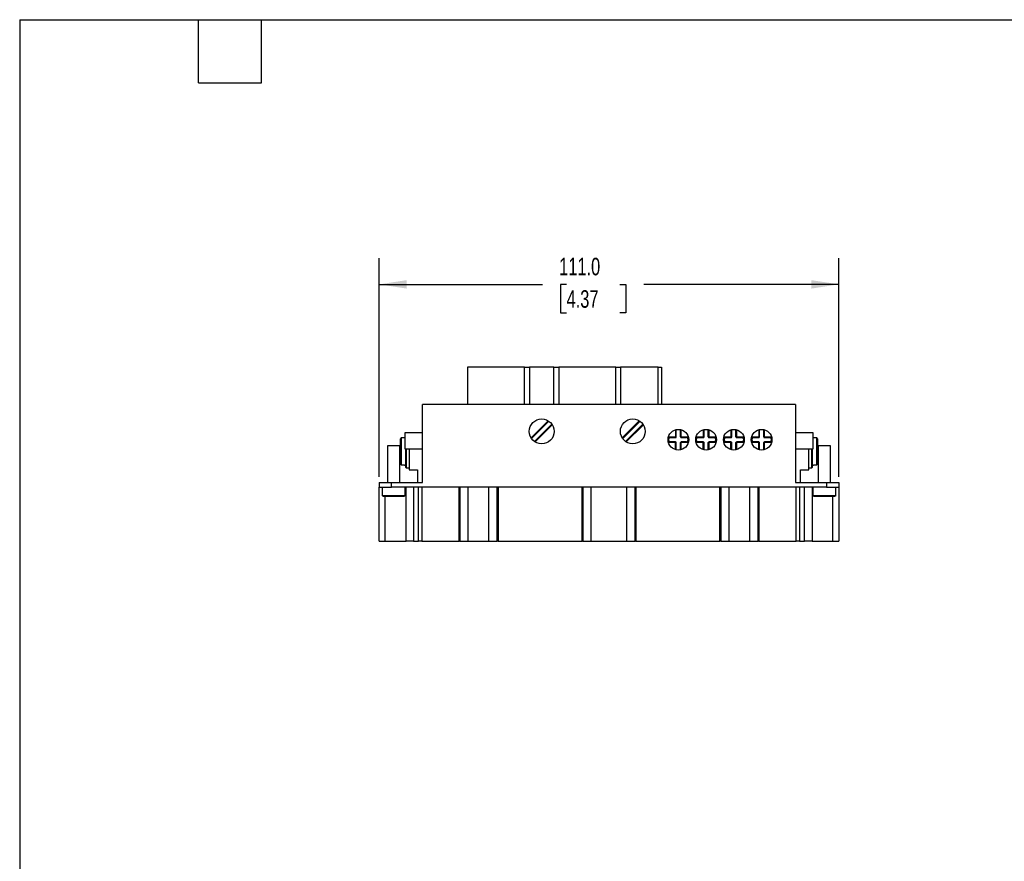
# Model space of a CAD drawing. Header units: millimetres. Extents: x 13 to 546, y 13 to 419.
# Tile 5 of 10: x 13 to 250, y 216 to 419. Entities that reach past the tile are written whole.
import ezdxf

# ---------------------------------------------------------------- set-up
doc = ezdxf.new("R2010")
doc.units = ezdxf.units.MM
doc.header["$LTSCALE"] = 2
doc.linetypes.add('SLD-Solid', pattern=[0])
doc.layers.add('DIMENSIONS', color=140, linetype='SLD-Solid', lineweight=25)
doc.layers.add('TEXT', color=140, linetype='SLD-Solid', lineweight=25)
doc.styles.add('SLDTEXTSTYLE0', font='TXT', dxfattribs={"width": 0.7})
doc.dimstyles.new('SLDDIMSTYLE0', dxfattribs={"dimtxt": 4.316016, "dimasz": 6.604, "dimexe": 0, "dimexo": 0.0625, "dimgap": 1.079004, "dimtad": 0, "dimtih": 1, "dimtoh": 1, "dimrnd": 1e-09, "dimzin": 4, "dimdsep": 46, "dimtxsty": 'SLDTEXTSTYLE0', "dimsah": 1, "dimcen": 0.09, "dimadec": 0, "dimazin": 1, "dimtfac": 1, "dimtofl": 0, "dimtmove": 0, "dimatfit": 3, "dimfxl": 0, "dimfrac": 2, "dimtolj": 1, "dimtzin": 12, "dimarcsym": 0})

# ---------------------------------------------------------------- blocks, each defined once
blk = doc.blocks.new('_D_7')
at = {"layer": 'DIMENSIONS'}
for p, q in [((99.5, 308.74), (99.5, 361.55)), ((210.5, 308.74), (210.5, 361.55)), ((99.5, 355.2), (138.91, 355.2)), ((144.75, 355.2), (143.3, 355.2)), ((143.3, 355.2), (143.3, 348.34)), ((157.58, 355.2), (159.03, 355.2)), ((159.03, 355.2), (159.03, 348.34)), ((210.5, 355.2), (163.43, 355.2)), ((143.3, 348.34), (144.75, 348.34)), ((159.03, 348.34), (157.58, 348.34))]:
    blk.add_line(p, q, dxfattribs=at)
for points in [[(99.5, 355.2), (106.11, 354.18), (106.11, 356.21)], [(210.5, 355.2), (203.9, 356.21), (203.9, 354.18)]]:
    blk.add_solid(points, dxfattribs=at)
at = {"layer": 'DIMENSIONS', "char_height": 4.233, "attachment_point": 1, "style": 'SLDTEXTSTYLE0'}
for s, insert in [('111.0', (142.96, 361.62)), ('4.37', (144.75, 353.79))]:
    blk.add_mtext(s, dxfattribs=dict(at, insert=insert))

msp = doc.modelspace()

# ---------------------------------------------------------------- linework, layer by layer
for p, q in [((120.853, 335.196), (120.853, 326.196)), ((134.62, 335.196), (120.853, 335.196)), ((134.62, 326.196), (134.62, 335.196)), ((134.62, 335.196), (135.814, 335.196)), ((135.814, 335.196), (135.814, 326.196)), ((141.693, 335.196), (135.814, 335.196)), ((141.693, 326.196), (141.693, 335.196)), ((141.693, 335.196), (142.887, 335.196)), ((142.887, 335.196), (142.887, 326.196)), ((156.62, 335.196), (142.887, 335.196)), ((156.62, 326.196), (156.62, 335.196)), ((156.62, 335.196), (157.814, 335.196)), ((157.814, 335.196), (157.814, 326.196)), ((166.853, 335.196), (157.814, 335.196)), ((166.853, 326.196), (166.853, 335.196)), ((166.853, 335.196), (167.653, 335.196)), ((167.653, 335.196), (167.653, 326.196)), ((200.003, 326.196), (110.003, 326.196)), ((110.003, 307.396), (110.003, 326.196)), ((200.003, 326.196), (200.003, 307.396)), ((136.196, 318.128), (140.321, 322.254)), ((136.308, 317.958), (140.492, 322.141)), ((141.199, 321.434), (137.015, 317.251)), ((141.311, 321.264), (137.186, 317.138)), ((162.321, 322.254), (158.196, 318.128)), ((158.308, 317.958), (162.492, 322.141)), ((163.199, 321.434), (159.015, 317.251)), ((159.186, 317.138), (163.311, 321.264)), ((105.753, 315.396), (105.753, 319.396)), ((105.753, 319.396), (110.003, 319.396)), ((171.053, 320.096), (171.053, 318.396)), ((171.253, 318.396), (171.253, 320.145)), ((172.253, 318.396), (172.253, 320.145)), ((172.453, 318.396), (172.453, 320.096)), ((177.753, 320.096), (177.753, 318.396)), ((177.953, 318.396), (177.953, 320.145)), ((178.953, 318.396), (178.953, 320.145)), ((179.153, 318.396), (179.153, 320.096)), ((184.453, 320.096), (184.453, 318.396)), ((184.653, 318.396), (184.653, 320.145)), ((185.653, 318.396), (185.653, 320.145)), ((185.853, 318.396), (185.853, 320.096)), ((191.153, 320.096), (191.153, 318.396)), ((191.353, 318.396), (191.353, 320.145)), ((192.353, 318.396), (192.353, 320.145)), ((192.553, 318.396), (192.553, 320.096)), ((200.003, 319.396), (204.253, 319.396)), ((204.253, 319.396), (204.253, 315.396)), ((105.653, 318.138), (104.853, 318.138)), ((104.853, 318.138), (104.853, 318.133)), ((104.853, 318.133), (104.853, 311.659)), ((105.653, 318.133), (104.853, 318.133)), ((105.753, 318.217), (105.653, 318.217)), ((105.653, 318.133), (105.653, 318.217)), ((169.469, 317.991), (169.279, 318.055)), ((169.279, 317.337), (169.469, 317.401)), ((169.453, 317.496), (169.453, 317.896)), ((169.753, 318.396), (171.053, 318.396)), ((169.753, 318.196), (169.753, 318.396)), ((169.753, 318.196), (171.053, 318.196)), ((171.053, 317.196), (169.753, 317.196)), ((169.753, 316.996), (169.753, 317.196)), ((171.053, 316.996), (169.753, 316.996)), ((171.053, 318.196), (171.053, 318.396)), ((171.053, 318.396), (171.253, 318.396)), ((171.053, 316.996), (171.053, 317.196)), ((171.053, 315.296), (171.053, 316.996)), ((171.253, 316.996), (171.053, 316.996)), ((171.253, 315.247), (171.253, 316.996)), ((172.253, 318.396), (172.453, 318.396)), ((172.453, 316.996), (172.253, 316.996)), ((172.253, 315.247), (172.253, 316.996)), ((172.453, 318.396), (173.753, 318.396)), ((172.453, 318.396), (172.453, 318.196)), ((172.453, 318.196), (173.753, 318.196)), ((172.453, 317.196), (172.453, 316.996)), ((173.753, 317.196), (172.453, 317.196)), ((172.453, 315.296), (172.453, 316.996)), ((173.753, 316.996), (172.453, 316.996)), ((173.753, 318.396), (173.753, 318.196)), ((173.753, 317.196), (173.753, 316.996)), ((174.228, 318.055), (174.038, 317.991)), ((174.038, 317.401), (174.228, 317.337)), ((174.053, 317.896), (174.053, 317.496)), ((176.169, 317.991), (175.979, 318.055)), ((175.979, 317.337), (176.169, 317.401)), ((176.153, 317.496), (176.153, 317.896)), ((176.453, 318.396), (177.753, 318.396)), ((176.453, 318.196), (176.453, 318.396)), ((176.453, 318.196), (177.753, 318.196)), ((177.753, 317.196), (176.453, 317.196)), ((176.453, 316.996), (176.453, 317.196)), ((177.753, 316.996), (176.453, 316.996)), ((177.753, 318.196), (177.753, 318.396)), ((177.753, 318.396), (177.953, 318.396)), ((177.753, 316.996), (177.753, 317.196)), ((177.753, 315.296), (177.753, 316.996)), ((177.953, 316.996), (177.753, 316.996)), ((177.953, 315.247), (177.953, 316.996)), ((178.953, 318.396), (179.153, 318.396)), ((179.153, 316.996), (178.953, 316.996)), ((178.953, 315.247), (178.953, 316.996)), ((179.153, 318.396), (180.453, 318.396)), ((179.153, 318.396), (179.153, 318.196)), ((179.153, 318.196), (180.453, 318.196)), ((179.153, 317.196), (179.153, 316.996)), ((180.453, 317.196), (179.153, 317.196)), ((179.153, 315.296), (179.153, 316.996)), ((180.453, 316.996), (179.153, 316.996)), ((180.453, 318.396), (180.453, 318.196)), ((180.453, 317.196), (180.453, 316.996)), ((180.928, 318.055), (180.738, 317.991)), ((180.738, 317.401), (180.928, 317.337)), ((180.753, 317.896), (180.753, 317.496)), ((182.869, 317.991), (182.679, 318.055)), ((182.679, 317.337), (182.869, 317.401)), ((182.853, 317.496), (182.853, 317.896)), ((183.153, 318.396), (184.453, 318.396)), ((183.153, 318.196), (183.153, 318.396)), ((183.153, 318.196), (184.453, 318.196)), ((184.453, 317.196), (183.153, 317.196)), ((183.153, 316.996), (183.153, 317.196)), ((184.453, 316.996), (183.153, 316.996)), ((184.453, 318.196), (184.453, 318.396)), ((184.453, 318.396), (184.653, 318.396)), ((184.453, 316.996), (184.453, 317.196)), ((184.453, 315.296), (184.453, 316.996)), ((184.653, 316.996), (184.453, 316.996)), ((184.653, 315.247), (184.653, 316.996)), ((185.653, 318.396), (185.853, 318.396)), ((185.853, 316.996), (185.653, 316.996)), ((185.653, 315.247), (185.653, 316.996)), ((185.853, 318.396), (187.153, 318.396)), ((185.853, 318.396), (185.853, 318.196)), ((185.853, 318.196), (187.153, 318.196)), ((185.853, 317.196), (185.853, 316.996)), ((187.153, 317.196), (185.853, 317.196)), ((185.853, 315.296), (185.853, 316.996)), ((187.153, 316.996), (185.853, 316.996)), ((187.153, 318.396), (187.153, 318.196)), ((187.153, 317.196), (187.153, 316.996)), ((187.628, 318.055), (187.438, 317.991)), ((187.438, 317.401), (187.628, 317.337)), ((187.453, 317.896), (187.453, 317.496)), ((189.569, 317.991), (189.379, 318.055)), ((189.379, 317.337), (189.569, 317.401)), ((189.553, 317.496), (189.553, 317.896)), ((189.853, 318.396), (191.153, 318.396)), ((189.853, 318.196), (189.853, 318.396)), ((189.853, 318.196), (191.153, 318.196)), ((191.153, 317.196), (189.853, 317.196)), ((189.853, 316.996), (189.853, 317.196)), ((191.153, 316.996), (189.853, 316.996)), ((191.153, 318.196), (191.153, 318.396)), ((191.153, 318.396), (191.353, 318.396)), ((191.153, 316.996), (191.153, 317.196)), ((191.153, 315.296), (191.153, 316.996)), ((191.353, 316.996), (191.153, 316.996)), ((191.353, 315.247), (191.353, 316.996)), ((192.353, 318.396), (192.553, 318.396)), ((192.553, 316.996), (192.353, 316.996)), ((192.353, 315.247), (192.353, 316.996)), ((192.553, 318.396), (193.853, 318.396)), ((192.553, 318.396), (192.553, 318.196)), ((192.553, 318.196), (193.853, 318.196)), ((192.553, 317.196), (192.553, 316.996)), ((193.853, 317.196), (192.553, 317.196)), ((192.553, 315.296), (192.553, 316.996)), ((193.853, 316.996), (192.553, 316.996)), ((193.853, 318.396), (193.853, 318.196)), ((193.853, 317.196), (193.853, 316.996)), ((194.328, 318.055), (194.138, 317.991)), ((194.138, 317.401), (194.328, 317.337)), ((194.153, 317.896), (194.153, 317.496)), ((204.353, 318.217), (204.253, 318.217)), ((204.353, 318.217), (204.353, 318.133)), ((205.153, 318.138), (204.353, 318.138)), ((205.153, 318.133), (204.353, 318.133)), ((205.153, 318.133), (205.153, 318.138)), ((205.153, 311.659), (205.153, 318.133)), ((101.503, 316.196), (101.503, 307.396)), ((104.503, 316.196), (101.503, 316.196)), ((104.503, 307.396), (104.503, 316.196)), ((110.003, 315.396), (105.753, 315.396)), ((106.053, 315.396), (106.053, 310.896)), ((106.753, 315.396), (106.753, 310.396)), ((204.253, 315.396), (200.003, 315.396)), ((203.253, 310.396), (203.253, 315.396)), ((203.953, 310.896), (203.953, 315.396)), ((205.503, 316.196), (205.503, 307.396)), ((208.503, 316.196), (205.503, 316.196)), ((208.503, 307.396), (208.503, 316.196)), ((104.853, 311.659), (105.653, 311.659)), ((104.853, 311.659), (104.853, 311.654)), ((104.853, 311.654), (105.653, 311.654)), ((105.653, 311.575), (105.653, 311.659)), ((105.653, 311.575), (105.853, 311.575)), ((204.153, 311.575), (204.353, 311.575)), ((204.353, 311.659), (205.153, 311.659)), ((204.353, 311.659), (204.353, 311.575)), ((204.353, 311.654), (205.153, 311.654)), ((205.153, 311.654), (205.153, 311.659)), ((106.053, 310.896), (106.753, 310.896)), ((106.753, 310.396), (108.753, 310.396)), ((108.753, 310.396), (108.753, 307.396)), ((201.253, 307.396), (201.253, 310.396)), ((201.253, 310.396), (203.253, 310.396)), ((203.253, 310.896), (203.953, 310.896)), ((99.503, 307.396), (99.503, 306.196)), ((99.503, 307.396), (102.503, 307.396)), ((102.503, 306.196), (102.503, 307.396)), ((102.503, 307.396), (110.003, 307.396)), ((200.003, 307.396), (207.503, 307.396)), ((207.503, 307.396), (207.503, 306.196)), ((207.503, 307.396), (210.503, 307.396)), ((210.503, 307.396), (210.503, 306.196)), ((99.503, 306.196), (102.503, 306.196)), ((99.503, 293.196), (99.503, 306.196)), ((100.253, 306.196), (100.253, 305.196)), ((100.309, 305.196), (100.253, 305.196)), ((100.309, 304.196), (100.309, 305.196)), ((207.503, 306.196), (102.503, 306.196)), ((105.753, 305.196), (105.698, 305.196)), ((105.698, 305.196), (105.698, 304.196)), ((105.753, 305.196), (105.753, 306.196)), ((105.984, 293.196), (105.984, 306.196)), ((107.781, 306.196), (107.781, 293.196)), ((108.984, 293.196), (108.984, 306.196)), ((109.83, 306.196), (109.83, 293.196)), ((118.803, 293.196), (118.803, 306.196)), ((119.003, 306.196), (119.003, 293.196)), ((121.003, 293.196), (121.003, 306.196)), ((126.003, 293.196), (126.003, 306.196)), ((128.003, 293.196), (128.003, 306.196)), ((128.203, 306.196), (128.203, 293.196)), ((148.503, 293.196), (148.503, 306.196)), ((148.703, 306.196), (148.703, 293.196)), ((150.703, 293.196), (150.703, 306.196)), ((159.303, 293.196), (159.303, 306.196)), ((161.303, 293.196), (161.303, 306.196)), ((161.503, 306.196), (161.503, 293.196)), ((181.803, 293.196), (181.803, 306.196)), ((182.003, 306.196), (182.003, 293.196)), ((184.003, 293.196), (184.003, 306.196)), ((189.003, 293.196), (189.003, 306.196)), ((191.003, 293.196), (191.003, 306.196)), ((191.203, 306.196), (191.203, 293.196)), ((200.177, 293.196), (200.177, 306.196)), ((201.023, 306.196), (201.023, 293.196)), ((202.226, 293.196), (202.226, 306.196)), ((204.023, 306.196), (204.023, 293.196)), ((204.253, 306.196), (204.253, 305.196)), ((204.309, 305.196), (204.253, 305.196)), ((204.309, 304.196), (204.309, 305.196)), ((207.503, 306.196), (210.503, 306.196)), ((209.753, 305.196), (209.698, 305.196)), ((209.698, 305.196), (209.698, 304.196)), ((209.753, 305.196), (209.753, 306.196)), ((210.503, 306.196), (210.503, 293.196)), ((100.309, 304.196), (105.698, 304.196)), ((100.955, 293.196), (100.955, 303.996)), ((204.309, 304.196), (209.698, 304.196)), ((209.052, 293.196), (209.052, 303.996)), ((99.503, 293.196), (100.955, 293.196)), ((100.955, 293.196), (105.984, 293.196)), ((107.781, 293.196), (105.984, 293.196)), ((107.781, 293.196), (108.984, 293.196)), ((109.83, 293.196), (108.984, 293.196)), ((109.83, 293.196), (118.803, 293.196)), ((119.003, 293.196), (118.803, 293.196)), ((119.003, 293.196), (121.003, 293.196)), ((121.003, 293.196), (126.003, 293.196)), ((126.003, 293.196), (128.003, 293.196)), ((128.203, 293.196), (128.003, 293.196)), ((128.203, 293.196), (148.503, 293.196)), ((148.703, 293.196), (148.503, 293.196)), ((148.703, 293.196), (150.703, 293.196)), ((150.703, 293.196), (159.303, 293.196)), ((159.303, 293.196), (161.303, 293.196)), ((161.503, 293.196), (161.303, 293.196)), ((161.503, 293.196), (181.803, 293.196)), ((182.003, 293.196), (181.803, 293.196)), ((182.003, 293.196), (184.003, 293.196)), ((184.003, 293.196), (189.003, 293.196)), ((189.003, 293.196), (191.003, 293.196)), ((191.203, 293.196), (191.003, 293.196)), ((191.203, 293.196), (200.177, 293.196)), ((201.023, 293.196), (200.177, 293.196)), ((201.023, 293.196), (202.226, 293.196)), ((204.023, 293.196), (202.226, 293.196)), ((204.023, 293.196), (209.052, 293.196)), ((209.052, 293.196), (210.503, 293.196))]:
    msp.add_line(p, q)
for centre, radius in [((138.753, 319.696), 3), ((160.753, 319.696), 3), ((171.753, 317.696), 2.5), ((178.453, 317.696), 2.5), ((185.153, 317.696), 2.5), ((191.853, 317.696), 2.5)]:
    msp.add_circle(centre, radius)
for centre, radius, start, end in [((104.853, 317.938), 0.2, 90, 180), ((104.851, 317.935), 0.198, 89.27043, 179.25136), ((169.308, 332.747), 14.852, 269.81961, 270.56046), ((169.308, 302.645), 14.852, 89.43954, 90.18039), ((169.753, 317.896), 0.3, 90, 161.48607), ((169.753, 317.496), 0.3, 198.51393, 270), ((171.053, 318.396), 0.2, 270, 0), ((171.053, 316.996), 0.2, 0, 90), ((172.453, 318.396), 0.2, 180, 270), ((172.453, 316.996), 0.2, 90, 180), ((173.753, 317.896), 0.3, 18.51393, 90), ((173.753, 317.496), 0.3, 270, 341.48607), ((174.199, 332.747), 14.852, 269.43954, 270.18039), ((174.199, 302.645), 14.852, 89.81961, 90.56046), ((176.008, 332.747), 14.852, 269.81961, 270.56046), ((176.008, 302.645), 14.852, 89.43954, 90.18039), ((176.453, 317.896), 0.3, 90, 161.48607), ((176.453, 317.496), 0.3, 198.51393, 270), ((177.753, 318.396), 0.2, 270, 0), ((177.753, 316.996), 0.2, 0, 90), ((179.153, 318.396), 0.2, 180, 270), ((179.153, 316.996), 0.2, 90, 180), ((180.453, 317.896), 0.3, 18.51393, 90), ((180.453, 317.496), 0.3, 270, 341.48607), ((180.899, 332.747), 14.852, 269.43954, 270.18039), ((180.899, 302.645), 14.852, 89.81961, 90.56046), ((182.708, 332.747), 14.852, 269.81961, 270.56046), ((182.708, 302.645), 14.852, 89.43954, 90.18039), ((183.153, 317.896), 0.3, 90, 161.48607), ((183.153, 317.496), 0.3, 198.51393, 270), ((184.453, 318.396), 0.2, 270, 0), ((184.453, 316.996), 0.2, 0, 90), ((185.853, 318.396), 0.2, 180, 270), ((185.853, 316.996), 0.2, 90, 180), ((187.153, 317.896), 0.3, 18.51393, 90), ((187.153, 317.496), 0.3, 270, 341.48607), ((187.599, 332.747), 14.852, 269.43954, 270.18039), ((187.599, 302.645), 14.852, 89.81961, 90.56046), ((189.408, 332.747), 14.852, 269.81961, 270.56046), ((189.408, 302.645), 14.852, 89.43954, 90.18039), ((189.853, 317.896), 0.3, 90, 161.48607), ((189.853, 317.496), 0.3, 198.51393, 270), ((191.153, 318.396), 0.2, 270, 0), ((191.153, 316.996), 0.2, 0, 90), ((192.553, 318.396), 0.2, 180, 270), ((192.553, 316.996), 0.2, 90, 180), ((193.853, 317.896), 0.3, 18.51393, 90), ((193.853, 317.496), 0.3, 270, 341.48607), ((194.299, 332.747), 14.852, 269.43954, 270.18039), ((194.299, 302.645), 14.852, 89.81961, 90.56046), ((205.153, 317.938), 0.2, 0, 90), ((205.156, 317.935), 0.198, 0.74864, 90.72957), ((104.853, 311.854), 0.2, 180, 270), ((104.851, 311.857), 0.198, 180.74864, 270.72957), ((205.153, 311.854), 0.2, 270, 0), ((205.156, 311.857), 0.198, 269.27043, 359.25136), ((106.053, 311.096), 0.2, 180, 270), ((203.953, 311.096), 0.2, 270, 0)]:
    msp.add_arc(centre, radius, start, end)
for points, knots in [([(104.653, 311.854), (104.653, 312.013), (104.653, 312.4), (104.653, 313.505), (104.653, 314.19), (104.653, 315.602), (104.653, 316.287), (104.653, 317.392), (104.653, 317.779), (104.653, 317.938)], [0, 0, 0, 0, 0.25, 0.25, 0.5, 0.5, 0.75, 0.75, 1, 1, 1, 1]), ([(169.279, 318.055), (169.287, 318.074), (169.301, 318.114), (169.332, 318.168), (169.368, 318.218), (169.412, 318.263), (169.484, 318.322), (169.597, 318.383), (169.701, 318.392), (169.753, 318.396)], [0, 0, 0, 0, 0.1012604, 0.2003765, 0.2989337, 0.3985444, 0.500771, 0.7496242, 1, 1, 1, 1]), ([(169.753, 316.996), (169.732, 316.997), (169.691, 316.998), (169.63, 317.01), (169.571, 317.029), (169.514, 317.055), (169.435, 317.105), (169.341, 317.193), (169.3, 317.289), (169.279, 317.337)], [0, 0, 0, 0, 0.1012604, 0.2003765, 0.2989337, 0.3985444, 0.500771, 0.7496242, 1, 1, 1, 1]), ([(173.753, 318.396), (173.774, 318.395), (173.816, 318.394), (173.877, 318.382), (173.936, 318.363), (173.993, 318.337), (174.072, 318.287), (174.166, 318.199), (174.207, 318.103), (174.228, 318.055)], [0, 0, 0, 0, 0.1012604, 0.2003765, 0.2989337, 0.3985444, 0.500771, 0.7496242, 1, 1, 1, 1]), ([(174.228, 317.337), (174.22, 317.318), (174.206, 317.278), (174.175, 317.224), (174.138, 317.174), (174.095, 317.129), (174.023, 317.07), (173.91, 317.009), (173.806, 317), (173.753, 316.996)], [0, 0, 0, 0, 0.1012604, 0.2003765, 0.2989337, 0.3985444, 0.500771, 0.7496242, 1, 1, 1, 1]), ([(175.979, 318.055), (175.987, 318.074), (176.001, 318.114), (176.032, 318.168), (176.068, 318.218), (176.112, 318.263), (176.184, 318.322), (176.297, 318.383), (176.401, 318.392), (176.453, 318.396)], [0, 0, 0, 0, 0.1012604, 0.2003765, 0.2989337, 0.3985444, 0.500771, 0.7496242, 1, 1, 1, 1]), ([(176.453, 316.996), (176.432, 316.997), (176.391, 316.998), (176.33, 317.01), (176.271, 317.029), (176.214, 317.055), (176.135, 317.105), (176.041, 317.193), (176, 317.289), (175.979, 317.337)], [0, 0, 0, 0, 0.1012604, 0.2003765, 0.2989337, 0.3985444, 0.500771, 0.7496242, 1, 1, 1, 1]), ([(180.453, 318.396), (180.474, 318.395), (180.516, 318.394), (180.577, 318.382), (180.636, 318.363), (180.693, 318.337), (180.772, 318.287), (180.866, 318.199), (180.907, 318.103), (180.928, 318.055)], [0, 0, 0, 0, 0.1012604, 0.2003765, 0.2989337, 0.3985444, 0.500771, 0.7496242, 1, 1, 1, 1]), ([(180.928, 317.337), (180.92, 317.318), (180.906, 317.278), (180.875, 317.224), (180.838, 317.174), (180.795, 317.129), (180.723, 317.07), (180.61, 317.009), (180.506, 317), (180.453, 316.996)], [0, 0, 0, 0, 0.1012604, 0.2003765, 0.2989337, 0.3985444, 0.500771, 0.7496242, 1, 1, 1, 1]), ([(182.679, 318.055), (182.687, 318.074), (182.701, 318.114), (182.732, 318.168), (182.768, 318.218), (182.812, 318.263), (182.884, 318.322), (182.997, 318.383), (183.101, 318.392), (183.153, 318.396)], [0, 0, 0, 0, 0.10126042, 0.20037647, 0.29893373, 0.39854444, 0.50077101, 0.74962417, 1, 1, 1, 1]), ([(183.153, 316.996), (183.132, 316.997), (183.091, 316.998), (183.03, 317.01), (182.971, 317.029), (182.914, 317.055), (182.835, 317.105), (182.741, 317.193), (182.7, 317.289), (182.679, 317.337)], [0, 0, 0, 0, 0.1012604, 0.2003765, 0.2989337, 0.3985444, 0.500771, 0.7496242, 1, 1, 1, 1]), ([(187.153, 318.396), (187.174, 318.395), (187.216, 318.394), (187.277, 318.382), (187.336, 318.363), (187.393, 318.337), (187.472, 318.287), (187.566, 318.199), (187.607, 318.103), (187.628, 318.055)], [0, 0, 0, 0, 0.1012604, 0.2003765, 0.2989337, 0.3985444, 0.500771, 0.7496242, 1, 1, 1, 1]), ([(187.628, 317.337), (187.62, 317.318), (187.606, 317.278), (187.575, 317.224), (187.538, 317.174), (187.495, 317.129), (187.423, 317.07), (187.31, 317.009), (187.206, 317), (187.153, 316.996)], [0, 0, 0, 0, 0.1012604, 0.2003765, 0.2989337, 0.3985444, 0.500771, 0.7496242, 1, 1, 1, 1]), ([(189.379, 318.055), (189.387, 318.074), (189.401, 318.114), (189.432, 318.168), (189.468, 318.218), (189.512, 318.263), (189.584, 318.322), (189.697, 318.383), (189.801, 318.392), (189.853, 318.396)], [0, 0, 0, 0, 0.1012604, 0.2003765, 0.2989337, 0.3985444, 0.500771, 0.7496242, 1, 1, 1, 1]), ([(189.853, 316.996), (189.832, 316.997), (189.791, 316.998), (189.73, 317.01), (189.671, 317.029), (189.614, 317.055), (189.535, 317.105), (189.441, 317.193), (189.4, 317.289), (189.379, 317.337)], [0, 0, 0, 0, 0.1012604, 0.2003765, 0.2989337, 0.3985444, 0.500771, 0.7496242, 1, 1, 1, 1]), ([(193.853, 318.396), (193.874, 318.395), (193.916, 318.394), (193.977, 318.382), (194.036, 318.363), (194.093, 318.337), (194.172, 318.287), (194.266, 318.199), (194.307, 318.103), (194.328, 318.055)], [0, 0, 0, 0, 0.1012604, 0.2003765, 0.2989337, 0.3985444, 0.500771, 0.7496242, 1, 1, 1, 1]), ([(194.328, 317.337), (194.32, 317.318), (194.306, 317.278), (194.275, 317.224), (194.238, 317.174), (194.195, 317.129), (194.123, 317.07), (194.01, 317.009), (193.906, 317), (193.853, 316.996)], [0, 0, 0, 0, 0.1012604, 0.2003765, 0.2989337, 0.3985444, 0.500771, 0.7496242, 1, 1, 1, 1]), ([(205.353, 317.938), (205.353, 317.779), (205.353, 317.392), (205.353, 316.287), (205.353, 315.602), (205.353, 314.19), (205.353, 313.505), (205.353, 312.4), (205.353, 312.013), (205.353, 311.854)], [0, 0, 0, 0, 0.25, 0.25, 0.5, 0.5, 0.75, 0.75, 1, 1, 1, 1]), ([(105.853, 315.396), (105.853, 315.23), (105.853, 314.826), (105.853, 314.179), (105.853, 313.595), (105.853, 313.145), (105.853, 312.698), (105.853, 312.19), (105.853, 311.696), (105.853, 311.349), (105.853, 311.134), (105.853, 311.109), (105.853, 311.096)], [0, 0, 0, 0, 0.0777044, 0.1884127, 0.299039, 0.358461, 0.4178015, 0.5389287, 0.6600559, 0.778666, 0.8893533, 1, 1, 1, 1]), ([(204.153, 311.096), (204.153, 311.109), (204.153, 311.134), (204.153, 311.312), (204.153, 311.516), (204.153, 311.777), (204.153, 312.19), (204.153, 312.797), (204.153, 313.473), (204.153, 314.179), (204.153, 314.826), (204.153, 315.23), (204.153, 315.396)], [0, 0, 0, 0, 0.1106877, 0.221335, 0.2807568, 0.3400972, 0.4612241, 0.5823511, 0.700961, 0.8116692, 0.9222953, 1, 1, 1, 1]), ([(100.566, 303.996), (100.549, 303.997), (100.517, 303.998), (100.473, 304.008), (100.436, 304.021), (100.394, 304.043), (100.352, 304.078), (100.316, 304.134), (100.311, 304.176), (100.309, 304.196)], [0, 0, 0, 0, 0.1540475, 0.2887595, 0.4042498, 0.5007032, 0.6964173, 0.8591263, 1, 1, 1, 1]), ([(105.441, 303.996), (105.28, 303.996), (104.957, 303.996), (104.08, 303.996), (103.549, 303.996), (102.458, 303.996), (101.927, 303.996), (101.05, 303.996), (100.727, 303.996), (100.566, 303.996)], [0, 0, 0, 0, 0.25, 0.25, 0.5, 0.5, 0.75, 0.75, 1, 1, 1, 1]), ([(105.698, 304.196), (105.697, 304.184), (105.695, 304.16), (105.683, 304.125), (105.664, 304.092), (105.636, 304.062), (105.594, 304.031), (105.529, 304.003), (105.473, 303.998), (105.441, 303.996)], [0, 0, 0, 0, 0.0831042, 0.171932, 0.2696425, 0.3786252, 0.5006088, 0.7119837, 1, 1, 1, 1]), ([(204.566, 303.996), (204.549, 303.997), (204.517, 303.998), (204.473, 304.008), (204.436, 304.021), (204.394, 304.043), (204.352, 304.078), (204.316, 304.134), (204.311, 304.176), (204.309, 304.196)], [0, 0, 0, 0, 0.15404753, 0.28875949, 0.40424983, 0.50070325, 0.69641731, 0.85912629, 1, 1, 1, 1]), ([(209.441, 303.996), (209.28, 303.996), (208.957, 303.996), (208.08, 303.996), (207.549, 303.996), (206.458, 303.996), (205.927, 303.996), (205.05, 303.996), (204.727, 303.996), (204.566, 303.996)], [0, 0, 0, 0, 0.25, 0.25, 0.5, 0.5, 0.75, 0.75, 1, 1, 1, 1]), ([(209.698, 304.196), (209.697, 304.184), (209.695, 304.16), (209.683, 304.125), (209.664, 304.092), (209.636, 304.062), (209.594, 304.031), (209.529, 304.003), (209.473, 303.998), (209.441, 303.996)], [0, 0, 0, 0, 0.0831042, 0.171932, 0.2696425, 0.3786252, 0.5006088, 0.7119837, 1, 1, 1, 1])]:
    msp.add_open_spline(points, degree=3, knots=knots)
for points in [[(169.469, 317.991), (169.459, 317.96), (169.453, 317.928), (169.453, 317.896)], [(169.453, 317.496), (169.453, 317.463), (169.459, 317.432), (169.469, 317.401)], [(174.053, 317.896), (174.053, 317.928), (174.048, 317.96), (174.038, 317.991)], [(174.038, 317.401), (174.048, 317.432), (174.053, 317.463), (174.053, 317.496)], [(176.169, 317.991), (176.159, 317.96), (176.153, 317.928), (176.153, 317.896)], [(176.153, 317.496), (176.153, 317.463), (176.159, 317.432), (176.169, 317.401)], [(180.753, 317.896), (180.753, 317.928), (180.748, 317.96), (180.738, 317.991)], [(180.738, 317.401), (180.748, 317.432), (180.753, 317.463), (180.753, 317.496)], [(182.869, 317.991), (182.859, 317.96), (182.853, 317.928), (182.853, 317.896)], [(182.853, 317.496), (182.853, 317.463), (182.859, 317.432), (182.869, 317.401)], [(187.453, 317.896), (187.453, 317.928), (187.448, 317.96), (187.438, 317.991)], [(187.438, 317.401), (187.448, 317.432), (187.453, 317.463), (187.453, 317.496)], [(189.569, 317.991), (189.559, 317.96), (189.553, 317.928), (189.553, 317.896)], [(189.553, 317.496), (189.553, 317.463), (189.559, 317.432), (189.569, 317.401)], [(194.153, 317.896), (194.153, 317.928), (194.148, 317.96), (194.138, 317.991)], [(194.138, 317.401), (194.148, 317.432), (194.153, 317.463), (194.153, 317.496)]]:
    msp.add_open_spline(points, degree=3)
at = {"layer": 'TEXT'}
for p, q in [((12.7, 419.1), (546.1, 419.1)), ((12.7, 419.1), (12.7, 12.7)), ((55.88, 403.86), (55.88, 419.1)), ((71.12, 403.86), (71.12, 419.1)), ((55.88, 403.86), (71.12, 403.86))]:
    msp.add_line(p, q, dxfattribs=at)

# ---------------------------------------------------------------- dimensions: what is measured, and where the dimension line sits
at = {"layer": 'DIMENSIONS'}
dim = msp.add_linear_dim(base=(99.503, 355.196), p1=(210.503, 306.196), p2=(99.503, 306.196), dimstyle='SLDDIMSTYLE0', dxfattribs=at)
dim.commit()
dim.dimension.update_dxf_attribs({"geometry": '_D_7', "text_midpoint": (151.167, 355.196), "dimtype": 160})

doc.saveas('drawing.dxf')
